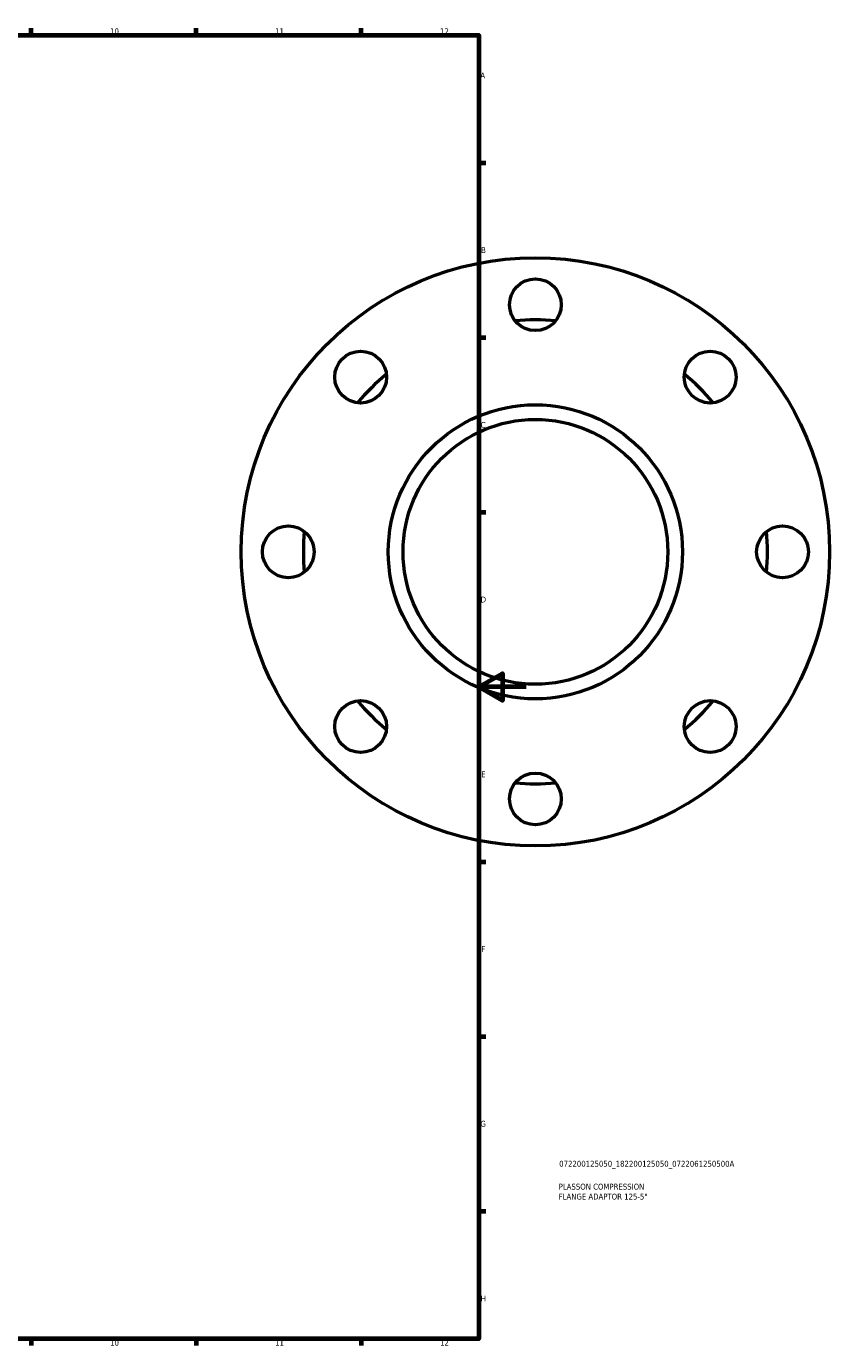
# Model space of a CAD drawing. Header units: millimetres. Extents: x -202 to 1216, y -158 to 952.
# Tile 6 of 7: x 629 to 970, y 17 to 578. Entities that reach past the tile are written whole.
import ezdxf

# ---------------------------------------------------------------- set-up
doc = ezdxf.new("R2010")
doc.units = ezdxf.units.MM
for name, color, linetype, lineweight in [('Border (ISO)', 7, 'Continuous', 70), ('Title (ISO)', 7, 'Continuous', 50), ('Visible (ISO)', 7, 'Continuous', 50)]:
    doc.layers.add(name, color=color, linetype=linetype, lineweight=lineweight)
doc.styles.add('Note Text (ISO)', font='tahoma.ttf')

# ---------------------------------------------------------------- blocks, each defined once
blk = doc.blocks.new('Borders Default Border')
at = {"layer": 'Border (ISO)'}
for p, q in [((630.75, 574), (630.75, 576.9)), ((700.83, 574), (700.83, 576.9)), ((770.92, 574), (770.92, 576.9)), ((821, 519.75), (823.9, 519.75)), ((821, 445.5), (823.9, 445.5)), ((821, 371.25), (823.9, 371.25)), ((821, 222.75), (823.9, 222.75)), ((821, 148.5), (823.9, 148.5)), ((821, 74.25), (823.9, 74.25)), ((630.75, 20), (630.75, 17.1)), ((700.83, 20), (700.83, 17.1)), ((770.92, 20), (770.92, 17.1))]:
    blk.add_line(p, q, dxfattribs=at)
at = {"layer": 'Border (ISO)', "flags": 128}
for points in [[(20, 20), (20, 574), (821, 574), (821, 20), (20, 20)], [(841, 297), (821, 297), (831, 302.77), (831, 291.23), (821, 297)]]:
    blk.add_lwpolyline(points, dxfattribs=at)
at = {"layer": 'Border (ISO)', "color": 232, "true_color": 0xca0064, "char_height": 2.5, "attachment_point": 7, "style": 'Note Text (ISO)'}
for s, insert in [('10', (664.29, 574.35)), ('11', (734.37, 574.4)), ('12', (804.46, 574.4)), ('A', (821.59, 555.62)), ('B', (821.89, 481.37)), ('C', (821.73, 407.08)), ('D', (821.73, 332.88)), ('E', (821.94, 258.63)), ('F', (822, 184.38)), ('G', (821.61, 110.08)), ('H', (821.74, 35.88)), ('10', (664.29, 17.05)), ('11', (734.37, 17.1)), ('12', (804.46, 17.1))]:
    blk.add_mtext(s, dxfattribs=dict(at, insert=insert))
blk = doc.blocks.new('Title Blocks ISO')
at = {"layer": 'Title (ISO)', "color": 232, "true_color": 0xca0064, "style": 'Note Text (ISO)'}
for tag, p in [('PART_NUMBER_001', (34.08, 73.13)), ('DESCRIPTION_001', (33.84, 63.4)), ('DESCRIPTION_002', (33.84, 59.18))]:
    blk.add_attdef(tag, p, '', height=2.5, dxfattribs=at)

msp = doc.modelspace()

# ---------------------------------------------------------------- linework, layer by layer
at = {"layer": 'Visible (ISO)'}
for centre, radius in [((844.964, 354.427), 125), ((844.964, 459.427), 11), ((770.718, 428.674), 11), ((919.21, 428.674), 11), ((844.964, 354.427), 62.5), ((844.964, 354.427), 56.25), ((739.964, 354.427), 11), ((949.964, 354.427), 11), ((770.718, 280.181), 11), ((919.21, 280.181), 11), ((844.964, 249.427), 11)]:
    msp.add_circle(centre, radius, dxfattribs=at)
for start, end in [(84.96812, 95.03188), (129.96812, 140.03188), (39.96812, 50.03188), (174.96812, 185.03188), (354.96812, 5.03188), (219.96812, 230.03188), (309.96812, 320.03188), (264.96812, 275.03188)]:
    msp.add_arc((844.964, 354.427), 98.58, start, end, dxfattribs=at)

# ---------------------------------------------------------------- block references
msp.add_blockref('Borders Default Border', (0, 0))
msp.add_blockref('Title Blocks ISO', (821, 20)).add_auto_attribs({'PART_NUMBER_001': '072200125050_182200125050_0722061250500A', 'DESCRIPTION_001': 'PLASSON COMPRESSION', 'DESCRIPTION_002': 'FLANGE ADAPTOR 125-5"'})

doc.saveas('drawing.dxf')
